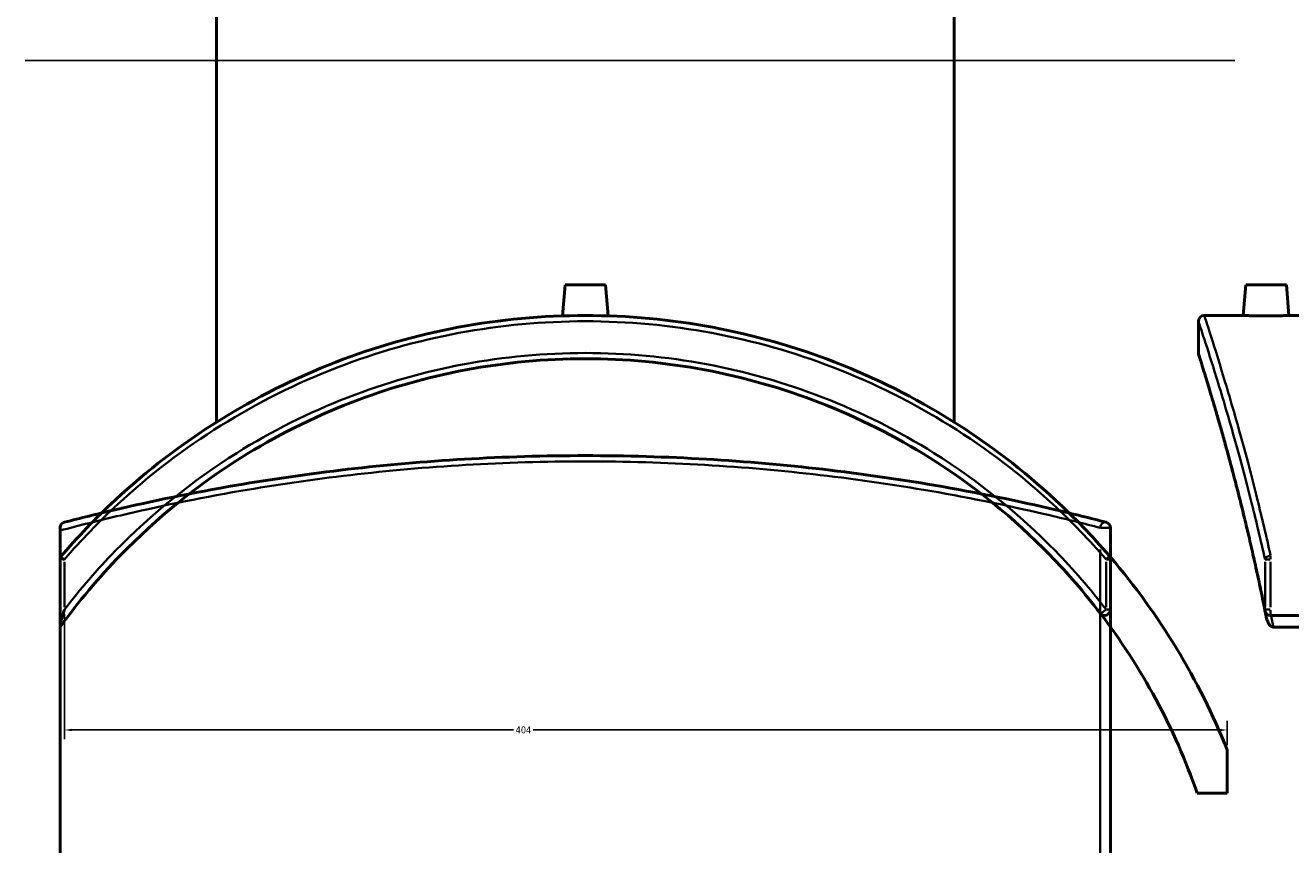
# Model space of a CAD drawing. Header units: millimetres. Extents: x -604 to 1140, y -275 to 940.
# Tile 5 of 10: x 261 to 700, y 60 to 344. Entities that reach past the tile are written whole.
import ezdxf

# ---------------------------------------------------------------- set-up
doc = ezdxf.new("R2010")
doc.units = ezdxf.units.MM
for name, color, linetype, lineweight in [('Dimension (ANSI)', 7, 'Continuous', 25), ('Sketch Geometry (ANSI)', 7, 'Continuous', 25), ('Visible (ANSI)', 7, 'Continuous', 50), ('Visible Narrow (ANSI)', 7, 'Continuous', 35)]:
    doc.layers.add(name, color=color, linetype=linetype, lineweight=lineweight)
doc.styles.add('Note Text (ANSI)', font='tahoma.ttf')
doc.dimstyles.new('Default - mm (ANSI)', dxfattribs={"dimtxt": 2.4, "dimasz": 2.5, "dimexe": 3.175, "dimexo": 1.6002, "dimgap": 0.8, "dimtad": 0, "dimtoh": 1, "dimdec": 0, "dimrnd": 1e-08, "dimzin": 4, "dimdsep": 46, "dimtxsty": 'Note Text (ANSI)', "dimcen": 0.09, "dimdle": 10, "dimclrd": 256, "dimclre": 256, "dimclrt": 5, "dimadec": 1, "dimazin": 1, "dimtfac": 1.27, "dimtofl": 0, "dimtmove": 0, "dimatfit": 3, "dimfxl": 1, "dimtolj": 1, "dimtzin": 4, "dimlwd": -1, "dimlwe": -1, "dimarcsym": 0})

# ---------------------------------------------------------------- blocks, each defined once
blk = doc.blocks.new('*D6')
at = {"layer": 'Defpoints', "color": 0, "transparency": 16777216}
for p in [(274.85, 141.1), (678.36, 99.36), (678.36, 92.46)]:
    blk.add_point(p, dxfattribs=at)
at = {"layer": 'Dimension (ANSI)', "transparency": 16777216}
for p, q in [((274.85, 139.5), (274.85, 96.19)), ((678.36, 94.06), (678.36, 102.54)), ((277.35, 99.36), (430.63, 99.36)), ((675.86, 99.36), (437.49, 99.36))]:
    blk.add_line(p, q, dxfattribs=at)
for points in [[(277.35, 99.78), (277.35, 98.95), (274.85, 99.36)], [(675.86, 99.78), (675.86, 98.95), (678.36, 99.36)]]:
    blk.add_solid(points, dxfattribs=at)
at = {"layer": 'Dimension (ANSI)', "color": 5, "transparency": 16777216, "insert": (431.43, 100.61), "char_height": 2.4, "attachment_point": 1, "style": 'Note Text (ANSI)'}
blk.add_mtext('\\A1;404', dxfattribs=at)

msp = doc.modelspace()

# ---------------------------------------------------------------- linework, layer by layer
at = {"layer": 'Sketch Geometry (ANSI)'}
msp.add_line((261.26, 331.61), (681.05, 331.61), dxfattribs=at)
at = {"layer": 'Visible (ANSI)'}
for p, q in [((327.61, 206.13), (327.61, 430.12)), ((583.61, 206.13), (583.61, 430.12)), ((448.61, 253.72), (447.67, 242.98)), ((448.61, 253.72), (462.61, 253.72)), ((462.61, 253.72), (463.55, 242.98)), ((684.88, 253.72), (683.95, 243.12)), ((684.88, 253.72), (698.88, 253.72)), ((698.88, 253.72), (699.8, 243.12)), ((683.95, 243.12), (670.38, 243.12)), ((775.38, 243.12), (699.8, 243.12)), ((668.38, 241.12), (668.38, 230.12)), ((273.36, 169.47), (273.36, 168.52)), ((273.36, -249.48), (273.36, 168.52)), ((637.86, 18.27), (637.86, 169.47)), ((273.36, 159.27), (273.36, 159.27)), ((273.36, 159.27), (273.36, 135.42)), ((637.86, 141.1), (637.86, 158.53)), ((844.63, 139.1), (693.42, 139.1)), ((273.36, 135.42), (273.36, 135.06)), ((844.63, 135.06), (694.37, 135.06)), ((678.36, 77.46), (678.36, 92.46)), ((667.97, 77.46), (678.36, 77.46))]:
    msp.add_line(p, q, dxfattribs=at)
for centre, radius, start, end in [((670.38, 241.12), 2, 90, 180), ((670.38, 230.12), 2, 180, 197.5802), ((635.86, 169.47), 2, 0, 75.4286), ((455.61, 3.12), 240, 40.5909, 40.7686), ((635.86, 158.53), 2, 0, 40.7686), ((455.61, 3.12), 240, 21.8556, 40.5909), ((635.86, 141.1), 2, 217.4341, 0), ((693.42, 141.1), 2, 191.2543, 270), ((455.61, 3.12), 225, 19.2943, 37.4341)]:
    msp.add_arc(centre, radius, start, end, dxfattribs=at)
for points, knots in [([(637.37, 159.84), (631.54, 166.6), (625.33, 173.04), (607.72, 189.37), (595.67, 198.6), (569.99, 214.65), (556.37, 221.47), (528.46, 232.26), (514.23, 236.32), (485.19, 241.74), (470.4, 243.12), (455.61, 243.12), (440.81, 243.12), (426.02, 241.74), (396.99, 236.32), (382.75, 232.26), (354.85, 221.47), (341.22, 214.65), (315.55, 198.6), (303.5, 189.37), (285.7, 172.87), (279.33, 166.24), (273.36, 159.27)], [-43.562698, -43.562698, -43.562698, -43.562698, -40.867844, -40.867844, -36.312674, -36.312674, -31.757499, -31.757499, -27.35655, -27.35655, -22.955596, -22.955596, -22.955596, -18.554642, -18.554642, -14.153692, -14.153692, -9.598517, -9.598517, -5.043348, -5.043348, -2.273609, -2.273609, -2.273609, -2.273609]), ([(691.88, 242.98), (690.88, 242.98), (689.82, 242.99), (687.86, 243.02), (686.97, 243.03), (685.56, 243.07), (684.95, 243.08), (684.15, 243.11), (683.95, 243.12), (683.95, 243.12)], [0, 0, 0, 0, 0.299016, 0.299016, 0.598033, 0.598033, 0.896724, 0.896724, 1.195415, 1.195415, 1.195415, 1.195415]), ([(699.8, 243.12), (699.8, 243.12), (699.61, 243.11), (698.8, 243.08), (698.19, 243.07), (696.78, 243.03), (695.89, 243.02), (693.94, 242.99), (692.87, 242.98), (691.88, 242.98)], [3.586244, 3.586244, 3.586244, 3.586244, 3.885049, 3.885049, 4.183853, 4.183853, 4.482756, 4.482756, 4.781659, 4.781659, 4.781659, 4.781659]), ([(691.46, 140.71), (690.92, 143.44), (690.37, 146.13), (689.26, 151.4), (688.7, 153.99), (687.58, 159.05), (687.02, 161.53), (685.9, 166.37), (685.34, 168.74), (684.23, 173.36), (683.68, 175.61), (682.59, 179.99), (682.05, 182.12), (680.98, 186.26), (680.45, 188.26), (679.42, 192.15), (678.91, 194.03), (677.92, 197.65), (677.44, 199.4), (676.5, 202.75), (676.04, 204.36), (675.16, 207.44), (674.73, 208.9), (673.91, 211.7), (673.52, 213.02), (672.78, 215.52), (672.43, 216.7), (671.76, 218.9), (671.45, 219.93), (670.87, 221.83), (670.6, 222.71), (670.1, 224.3), (669.88, 225.02), (669.48, 226.3), (669.31, 226.86), (668.93, 228.06), (668.76, 228.61), (668.53, 229.33), (668.47, 229.51), (668.47, 229.51)], [7.510187, 7.510187, 7.510187, 7.510187, 8.559118, 8.559118, 9.608049, 9.608049, 10.65698, 10.65698, 11.70591, 11.70591, 12.754841, 12.754841, 13.803772, 13.803772, 14.852702, 14.852702, 15.901633, 15.901633, 16.950564, 16.950564, 17.999495, 17.999495, 19.048425, 19.048425, 20.097356, 20.097356, 21.146287, 21.146287, 22.195218, 22.195218, 23.244148, 23.244148, 24.293079, 24.293079, 25.34201, 25.34201, 26.915406, 26.915406, 28.488802, 28.488802, 28.488802, 28.488802]), ([(273.36, 135.06), (279.75, 143.89), (286.78, 152.25), (306.84, 172.86), (320.84, 184.18), (348.06, 201.26), (360.84, 207.68), (387.04, 217.86), (400.44, 221.69), (427.77, 226.82), (441.69, 228.12), (455.61, 228.12), (469.53, 228.12), (483.45, 226.82), (510.77, 221.69), (524.17, 217.86), (550.38, 207.68), (563.15, 201.26), (590.37, 184.18), (604.37, 172.86), (623.04, 153.68), (628.86, 146.94), (634.27, 139.88)], [-50.081, -50.081, -50.081, -50.081, -46.741949, -46.741949, -41.26052, -41.26052, -36.915816, -36.915816, -32.702311, -32.702311, -28.488802, -28.488802, -28.488802, -24.275293, -24.275293, -20.061788, -20.061788, -15.717084, -15.717084, -10.235541, -10.235541, -7.510187, -7.510187, -7.510187, -7.510187]), ([(636.36, 171.41), (630.89, 172.83), (625, 174.29), (606.12, 178.7), (591.95, 181.64), (564.41, 186.34), (551.49, 188.22), (524.97, 191.28), (511.42, 192.48), (483.78, 194.1), (469.69, 194.52), (455.61, 194.52), (441.52, 194.52), (427.44, 194.1), (399.8, 192.48), (386.24, 191.28), (359.73, 188.22), (346.8, 186.34), (319.27, 181.64), (305.1, 178.7), (286.21, 174.29), (280.32, 172.83), (274.85, 171.41)], [7.510187, 7.510187, 7.510187, 7.510187, 10.235541, 10.235541, 15.717084, 15.717084, 20.061788, 20.061788, 24.275293, 24.275293, 28.488802, 28.488802, 28.488802, 32.702311, 32.702311, 36.915816, 36.915816, 41.26052, 41.26052, 46.741949, 46.741949, 49.467422, 49.467422, 49.467422, 49.467422]), ([(273.36, 169.47), (273.36, 169.62), (273.37, 169.75), (273.44, 170.08), (273.52, 170.29), (273.9, 170.94), (274.34, 171.27), (274.85, 171.41), (274.85, 171.41), (274.85, 171.41)], [-0.7972522, -0.7972522, -0.7972522, -0.7972522, -0.6926314, -0.6926314, -0.4839294, -0.4839294, 0, 0, 0.0019243, 0.0019243, 0.0019243, 0.0019243]), ([(274.85, 158.53), (274.85, 158.53), (274.85, 158.53), (274.67, 158.61), (274.49, 158.68), (274.17, 158.81), (274.02, 158.88), (273.72, 159.02), (273.58, 159.09), (273.4, 159.2), (273.36, 159.24), (273.36, 159.27)], [-0.2745367, -0.2745367, -0.2745367, -0.2745367, -0.2738604, -0.2738604, -0.2136862, -0.2136862, -0.1540895, -0.1540895, -0.0747298, -0.0747298, 0, 0, 0, 0]), ([(273.36, 135.42), (273.36, 135.53), (273.37, 135.68), (273.44, 136.12), (273.52, 136.51), (273.9, 138.08), (274.34, 139.56), (274.85, 141.09), (274.85, 141.09), (274.85, 141.1)], [-0.7972522, -0.7972522, -0.7972522, -0.7972522, -0.6926314, -0.6926314, -0.4839294, -0.4839294, 0, 0, 0.0019243, 0.0019243, 0.0019243, 0.0019243]), ([(693.42, 135.42), (693.27, 135.53), (693.14, 135.68), (692.81, 136.12), (692.6, 136.51), (692.14, 137.64), (691.91, 138.43), (691.74, 139.28)], [-0.7972522, -0.7972522, -0.7972522, -0.7972522, -0.6926314, -0.6926314, -0.4839294, -0.4839294, -0.1953663, -0.1953663, -0.1953663, -0.1953663]), ([(693.42, 135.42), (693.52, 135.35), (693.62, 135.29), (693.83, 135.18), (693.94, 135.13), (694.15, 135.08), (694.26, 135.06), (694.37, 135.06)], [0.4339829, 0.4339829, 0.4339829, 0.4339829, 0.4771113, 0.4771113, 0.5195248, 0.5195248, 0.5592435, 0.5592435, 0.5592435, 0.5592435])]:
    msp.add_open_spline(points, degree=3, knots=knots, dxfattribs=at)
msp.add_open_spline([(691.46, 140.71), (691.55, 140.23), (691.65, 139.76), (691.74, 139.28)], degree=3, dxfattribs=at)
at = {"layer": 'Visible Narrow (ANSI)'}
for p, q in [((634.43, 169.47), (637.84, 169.47)), ((634.27, 161.91), (634.27, 25.83)), ((637.85, 158.53), (636.49, 158.53)), ((693.29, 158.53), (691.52, 158.53)), ((693.42, 159.78), (693.42, 158.6)), ((274.85, 141.97), (274.85, 157.66)), ((636.36, 157.66), (636.36, 141.97)), ((691.49, 157.66), (691.49, 141.97)), ((693.42, 141.97), (693.42, 157.66)), ((636.49, 141.1), (637.85, 141.1)), ((691.52, 141.1), (693.29, 141.1)), ((693.42, 139.1), (693.42, 140.94))]:
    msp.add_line(p, q, dxfattribs=at)
for centre, major_axis, ratio, start_param, end_param in [((635.86, 169.47), (0.5, 1.94), 0.784322, 0.088596, 1.683326), ((635.86, 158.53), (1.51, 1.31), 0.167353, 4.973055, 6.214231), ((693.42, 158.53), (-1.95, -0.44), 0.643796, 4.638037, 5.879213), ((635.86, 141.1), (-1.59, -1.22), 0.156073, 0.088596, 1.683326), ((693.42, 141.1), (-1.96, -0.39), 0.6004, 5.979151, 6.267183)]:
    msp.add_ellipse(centre, major_axis=major_axis, ratio=ratio, start_param=start_param, end_param=end_param, dxfattribs=at)
for points, knots in [([(693.42, 159.84), (691.92, 166.6), (690.4, 173.04), (686.34, 189.37), (683.85, 198.6), (679.29, 214.65), (677.24, 221.47), (673.9, 232.26), (672.59, 236.32), (670.83, 241.74), (670.38, 243.12), (670.38, 243.12)], [-43.562698, -43.562698, -43.562698, -43.562698, -40.867844, -40.867844, -36.312674, -36.312674, -31.757499, -31.757499, -27.35655, -27.35655, -22.955596, -22.955596, -22.955596, -22.955596]), ([(274.85, 158.53), (280.65, 165.24), (286.83, 171.62), (304.35, 187.82), (316.33, 196.97), (341.86, 212.88), (355.41, 219.65), (383.16, 230.35), (397.32, 234.37), (426.19, 239.75), (440.9, 241.12), (455.61, 241.12), (470.32, 241.12), (485.03, 239.75), (513.9, 234.37), (528.06, 230.35), (555.81, 219.65), (569.36, 212.88), (594.89, 196.97), (606.87, 187.82), (624.39, 171.62), (630.56, 165.24), (636.36, 158.53)], [2.348494, 2.348494, 2.348494, 2.348494, 5.043348, 5.043348, 9.598517, 9.598517, 14.153692, 14.153692, 18.554642, 18.554642, 22.955596, 22.955596, 22.955596, 27.35655, 27.35655, 31.757499, 31.757499, 36.312674, 36.312674, 40.867844, 40.867844, 43.562698, 43.562698, 43.562698, 43.562698]), ([(668.38, 241.12), (668.38, 241.12), (668.83, 239.75), (670.6, 234.37), (671.91, 230.35), (675.26, 219.65), (677.32, 212.88), (681.89, 196.97), (684.39, 187.82), (688.45, 171.62), (689.98, 165.24), (691.49, 158.53)], [22.955596, 22.955596, 22.955596, 22.955596, 27.35655, 27.35655, 31.757499, 31.757499, 36.312674, 36.312674, 40.867844, 40.867844, 43.562698, 43.562698, 43.562698, 43.562698]), ([(636.36, 141.1), (630.89, 148.22), (625, 155.02), (606.12, 174.37), (591.95, 185.79), (564.41, 203.02), (551.49, 209.5), (524.97, 219.77), (511.42, 223.63), (483.78, 228.81), (469.69, 230.12), (455.61, 230.12), (441.52, 230.12), (427.44, 228.81), (399.8, 223.63), (386.24, 219.77), (359.73, 209.5), (346.8, 203.02), (319.27, 185.79), (305.1, 174.37), (286.21, 155.02), (280.32, 148.22), (274.85, 141.1)], [7.510187, 7.510187, 7.510187, 7.510187, 10.235541, 10.235541, 15.717084, 15.717084, 20.061788, 20.061788, 24.275293, 24.275293, 28.488802, 28.488802, 28.488802, 32.702311, 32.702311, 36.915816, 36.915816, 41.26052, 41.26052, 46.741949, 46.741949, 49.467422, 49.467422, 49.467422, 49.467422]), ([(691.49, 141.1), (690.06, 148.22), (688.6, 155.02), (684.2, 174.37), (681.26, 185.79), (676.56, 203.02), (674.67, 209.5), (671.61, 219.77), (670.41, 223.63), (668.8, 228.81), (668.38, 230.12), (668.38, 230.12)], [7.510187, 7.510187, 7.510187, 7.510187, 10.235541, 10.235541, 15.717084, 15.717084, 20.061788, 20.061788, 24.275293, 24.275293, 28.488802, 28.488802, 28.488802, 28.488802]), ([(273.36, 168.52), (279.75, 170.24), (286.78, 172.02), (306.84, 176.74), (320.84, 179.67), (348.06, 184.36), (360.84, 186.24), (387.04, 189.29), (400.44, 190.49), (427.77, 192.1), (441.69, 192.52), (455.61, 192.52), (469.53, 192.52), (483.45, 192.1), (510.77, 190.49), (524.17, 189.29), (550.38, 186.24), (563.15, 184.36), (590.37, 179.67), (604.37, 176.74), (623.04, 172.35), (628.86, 170.89), (634.27, 169.47)], [-50.081, -50.081, -50.081, -50.081, -46.741949, -46.741949, -41.26052, -41.26052, -36.915816, -36.915816, -32.702311, -32.702311, -28.488802, -28.488802, -28.488802, -24.275293, -24.275293, -20.061788, -20.061788, -15.717084, -15.717084, -10.235541, -10.235541, -7.510187, -7.510187, -7.510187, -7.510187])]:
    msp.add_open_spline(points, degree=3, knots=knots, dxfattribs=at)
msp.add_open_spline([(694.37, 135.06), (694.11, 136.42), (693.84, 137.76), (693.58, 139.1)], degree=3, dxfattribs=at)

# ---------------------------------------------------------------- dimensions: what is measured, and where the dimension line sits
at = {"layer": 'Dimension (ANSI)'}
dim = msp.add_linear_dim(base=(678.36, 99.36), p1=(274.85, 141.1), p2=(678.36, 92.46), angle=180, dimstyle='Default - mm (ANSI)', override={"dimgap": 0.8, "dimtoh": 0, "dimdec": 0, "dimtol": 0, "dimlim": 0, "dimtp": 0, "dimtm": 0, "dimtdec": 2, "dimatfit": 1}, dxfattribs=at)
dim.commit()
dim.dimension.update_dxf_attribs({"geometry": '*D6', "text_midpoint": (434.06, 99.36), "dimtype": 160})

doc.saveas('drawing.dxf')
